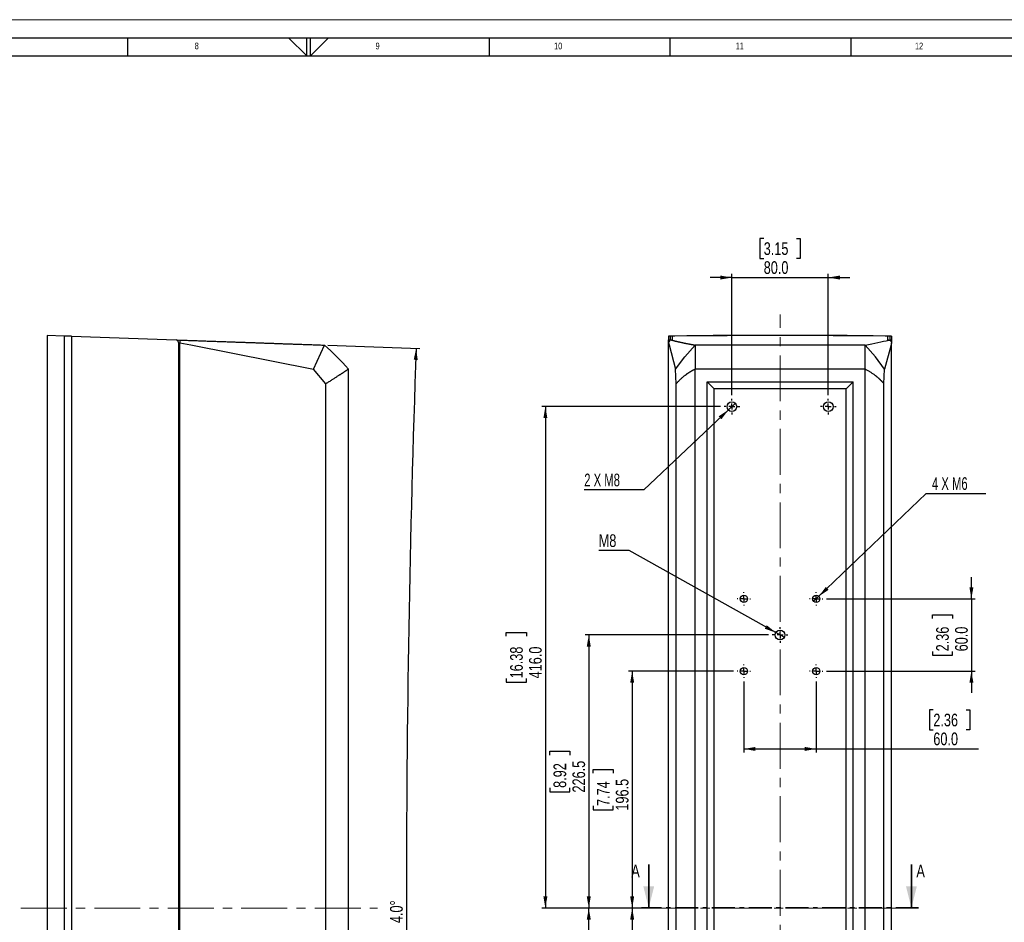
# Model space of a CAD drawing. Header units: millimetres. Extents: x 0 to 1737, y 0 to 594.
# Tile 15 of 42: x 346 to 618, y 344 to 594. Entities that reach past the tile are written whole.
import ezdxf

# ---------------------------------------------------------------- set-up
doc = ezdxf.new("R2010")
doc.units = ezdxf.units.MM
doc.linetypes.add('CENTER', pattern=[10.16, 6.35, -1.27, 1.27, -1.27])
doc.linetypes.add('CENTERX2', pattern=[20.32, 12.7, -2.54, 2.54, -2.54])
doc.layers.add('FORMAT', color=7, linetype='Continuous')
doc.layers.add('SLD-0', color=7, linetype='Continuous')
doc.styles.add('SLDTEXTSTYLE0', font='TXT', dxfattribs={"width": 0.75})
doc.styles.add('SLDTEXTSTYLE3', font='TXT', dxfattribs={"width": 0.666667})
doc.dimstyles.new('SLDDIMSTYLE1', dxfattribs={"dimtxt": 3.5, "dimasz": 3.2, "dimexe": 0, "dimexo": 0.0625, "dimgap": 0.875, "dimtad": 1, "dimdec": 1, "dimlfac": 3, "dimrnd": 1e-09, "dimzin": 4, "dimdsep": 46, "dimtxsty": 'SLDTEXTSTYLE0', "dimsah": 1, "dimcen": 0.09, "dimadec": 0, "dimazin": 1, "dimtfac": 1, "dimtdec": 1, "dimtofl": 0, "dimtmove": 0, "dimatfit": 3, "dimfxl": 1, "dimfrac": 2, "dimtolj": 1, "dimtzin": 12, "dimarcsym": 0})
doc.dimstyles.new('SLDDIMSTYLE3', dxfattribs={"dimtxt": 3.5, "dimasz": 3.2, "dimexe": 0, "dimexo": 0.0625, "dimgap": 0.875, "dimtad": 1, "dimdec": 4, "dimlfac": 3, "dimzin": 4, "dimdsep": 46, "dimtxsty": 'SLDTEXTSTYLE0', "dimsah": 1, "dimcen": 0.09, "dimadec": 1, "dimazin": 1, "dimtfac": 1, "dimtdec": 1, "dimtofl": 0, "dimtmove": 0, "dimatfit": 3, "dimfxl": 1, "dimfrac": 2, "dimtolj": 1, "dimtzin": 12, "dimarcsym": 0})
doc.dimstyles.new('SLDDIMSTYLE4', dxfattribs={"dimtxt": 3.5, "dimasz": 3.2, "dimexe": 0, "dimexo": 0.0625, "dimgap": 0.875, "dimtad": 1, "dimdec": 1, "dimlfac": 3, "dimrnd": 1e-09, "dimzin": 4, "dimdsep": 46, "dimtxsty": 'SLDTEXTSTYLE0', "dimsah": 1, "dimcen": 0.09, "dimadec": 0, "dimazin": 1, "dimtfac": 1, "dimtdec": 1, "dimtmove": 0, "dimatfit": 0, "dimfxl": 1, "dimfrac": 2, "dimtolj": 1, "dimtzin": 12, "dimarcsym": 0})
doc.dimstyles.new('SLDDIMSTYLE5', dxfattribs={"dimtxt": 3.5, "dimasz": 3.2, "dimexe": 0, "dimexo": 0.0625, "dimgap": 0.875, "dimtad": 0, "dimtih": 1, "dimtoh": 1, "dimdec": 1, "dimlfac": 3, "dimrnd": 1e-09, "dimzin": 12, "dimdsep": 46, "dimtxsty": 'SLDTEXTSTYLE0', "dimblk1": 'NONE', "dimsah": 1, "dimcen": 0, "dimadec": 0, "dimazin": 3, "dimtfac": 1, "dimtdec": 1, "dimtmove": 0, "dimatfit": 3, "dimldrblk": 'NONE', "dimfxl": 1, "dimfrac": 2, "dimtolj": 1, "dimtzin": 12, "dimarcsym": 0})
doc.dimstyles.new('SLDDIMSTYLE6', dxfattribs={"dimtxt": 3.5, "dimasz": 3.2, "dimexe": 0, "dimexo": 0.0625, "dimgap": 0.875, "dimtad": 1, "dimdec": 1, "dimlfac": 3, "dimrnd": 1e-09, "dimzin": 12, "dimdsep": 46, "dimtxsty": 'SLDTEXTSTYLE0', "dimsah": 1, "dimcen": 0.09, "dimadec": 0, "dimazin": 3, "dimtfac": 1, "dimtdec": 1, "dimtofl": 0, "dimtmove": 0, "dimatfit": 3, "dimfxl": 1, "dimfrac": 2, "dimtolj": 1, "dimtzin": 12, "dimarcsym": 0})

# ---------------------------------------------------------------- blocks, each defined once
blk = doc.blocks.new('_D_5')
at = {"layer": 'SLD-0', "color": 250, "transparency": 16777216}
for p, q in [((430.85, 503.99), (456.23, 503.1)), ((430.85, 192.75), (456.23, 193.63))]:
    blk.add_line(p, q, dxfattribs=at)
blk.add_arc((4887.26, 348.37), 4434.73, 178, 182, dxfattribs=at)
for points in [[(455.23, 503.14), (454.57, 499.96), (455.67, 499.92)], [(455.23, 193.6), (455.67, 196.81), (454.57, 196.78)]]:
    blk.add_solid(points, dxfattribs=at)
at = {"layer": 'SLD-0', "color": 250, "transparency": 16777216, "insert": (448.02, 344.2), "char_height": 3.5, "attachment_point": 1, "rotation": 90, "style": 'SLDTEXTSTYLE0'}
blk.add_mtext('4.0°', dxfattribs=at)
blk = doc.blocks.new('_D_6')
at = {"layer": 'SLD-0', "color": 250, "transparency": 16777216}
for p, q in [((517.45, 348.37), (513.97, 348.37)), ((514.97, 348.37), (514.97, 242.37)), ((504.17, 301.19), (504.17, 302.25)), ((504.17, 302.25), (509.73, 302.25)), ((509.73, 302.25), (509.73, 301.19)), ((504.17, 289.55), (504.17, 288.48)), ((509.73, 288.48), (509.73, 289.55)), ((504.17, 288.48), (509.73, 288.48)), ((543.03, 242.37), (513.97, 242.37))]:
    blk.add_line(p, q, dxfattribs=at)
for points in [[(514.97, 348.37), (514.42, 345.17), (515.52, 345.17)], [(514.97, 242.37), (515.52, 245.57), (514.42, 245.57)]]:
    blk.add_solid(points, dxfattribs=at)
at = {"layer": 'SLD-0', "color": 250, "transparency": 16777216, "char_height": 3.5, "attachment_point": 1, "rotation": 90, "style": 'SLDTEXTSTYLE0'}
for s, insert in [('12.52', (505.22, 289.55)), ('318.0', (510.45, 289.55))]:
    blk.add_mtext(s, dxfattribs=dict(at, insert=insert))
blk = doc.blocks.new('_D_7')
at = {"layer": 'SLD-0', "color": 250, "transparency": 16777216}
for p, q in [((517.45, 348.37), (501.97, 348.37)), ((502.97, 232.37), (502.97, 348.37)), ((492.17, 296.19), (492.17, 297.25)), ((492.17, 297.25), (497.73, 297.25)), ((497.73, 297.25), (497.73, 296.19)), ((492.17, 284.55), (492.17, 283.48)), ((492.17, 283.48), (497.73, 283.48)), ((497.73, 283.48), (497.73, 284.55)), ((552.7, 232.37), (501.97, 232.37))]:
    blk.add_line(p, q, dxfattribs=at)
for points in [[(502.97, 348.37), (502.42, 345.17), (503.52, 345.17)], [(502.97, 232.37), (503.52, 235.57), (502.42, 235.57)]]:
    blk.add_solid(points, dxfattribs=at)
at = {"layer": 'SLD-0', "color": 250, "transparency": 16777216, "char_height": 3.5, "attachment_point": 1, "rotation": 90, "style": 'SLDTEXTSTYLE0'}
for s, insert in [('13.70', (493.22, 284.55)), ('348.0', (498.45, 284.55))]:
    blk.add_mtext(s, dxfattribs=dict(at, insert=insert))
blk = doc.blocks.new('_D_12')
at = {"layer": 'SLD-0', "color": 250, "transparency": 16777216}
for p, q in [((543.03, 413.87), (513.97, 413.87)), ((514.97, 413.87), (514.97, 348.37)), ((504.17, 385.64), (504.17, 386.71)), ((504.17, 386.71), (509.73, 386.71)), ((509.73, 386.71), (509.73, 385.64)), ((504.17, 376.59), (504.17, 375.52)), ((509.73, 375.52), (509.73, 376.59)), ((504.17, 375.52), (509.73, 375.52)), ((517.45, 348.37), (513.97, 348.37))]:
    blk.add_line(p, q, dxfattribs=at)
for points in [[(514.97, 413.87), (514.42, 410.67), (515.52, 410.67)], [(514.97, 348.37), (515.52, 351.57), (514.42, 351.57)]]:
    blk.add_solid(points, dxfattribs=at)
at = {"layer": 'SLD-0', "color": 250, "transparency": 16777216, "char_height": 3.5, "attachment_point": 1, "rotation": 90, "style": 'SLDTEXTSTYLE0'}
for s, insert in [('196.5', (510.45, 375.3)), ('7.74', (505.22, 376.59))]:
    blk.add_mtext(s, dxfattribs=dict(at, insert=insert))
blk = doc.blocks.new('_D_13')
at = {"layer": 'SLD-0', "color": 250, "transparency": 16777216}
for p, q in [((552.7, 423.87), (501.97, 423.87)), ((502.97, 423.87), (502.97, 348.37)), ((492.17, 390.64), (492.17, 391.71)), ((492.17, 391.71), (497.73, 391.71)), ((497.73, 391.71), (497.73, 390.64)), ((492.17, 381.59), (492.17, 380.52)), ((497.73, 380.52), (497.73, 381.59)), ((492.17, 380.52), (497.73, 380.52)), ((517.45, 348.37), (501.97, 348.37))]:
    blk.add_line(p, q, dxfattribs=at)
for points in [[(502.97, 423.87), (502.42, 420.67), (503.52, 420.67)], [(502.97, 348.37), (503.52, 351.57), (502.42, 351.57)]]:
    blk.add_solid(points, dxfattribs=at)
at = {"layer": 'SLD-0', "color": 250, "transparency": 16777216, "char_height": 3.5, "attachment_point": 1, "rotation": 90, "style": 'SLDTEXTSTYLE0'}
for s, insert in [('8.92', (493.22, 381.59)), ('226.5', (498.45, 380.3))]:
    blk.add_mtext(s, dxfattribs=dict(at, insert=insert))
blk = doc.blocks.new('_D_14')
at = {"layer": 'SLD-0', "color": 250, "transparency": 16777216}
for p, q in [((608.77, 433.87), (608.77, 439.87)), ((568.7, 433.87), (609.77, 433.87)), ((608.77, 433.87), (608.77, 413.87)), ((597.97, 428.39), (597.97, 429.46)), ((597.97, 429.46), (603.53, 429.46)), ((603.53, 429.46), (603.53, 428.39)), ((597.97, 419.34), (597.97, 418.27)), ((603.53, 418.27), (603.53, 419.34)), ((597.97, 418.27), (603.53, 418.27)), ((568.7, 413.87), (609.77, 413.87)), ((608.77, 413.87), (608.77, 407.87))]:
    blk.add_line(p, q, dxfattribs=at)
for points in [[(608.77, 433.87), (609.32, 437.07), (608.22, 437.07)], [(608.77, 413.87), (608.22, 410.67), (609.32, 410.67)]]:
    blk.add_solid(points, dxfattribs=at)
at = {"layer": 'SLD-0', "color": 250, "transparency": 16777216, "char_height": 3.5, "attachment_point": 1, "rotation": 90, "style": 'SLDTEXTSTYLE0'}
for s, insert in [('2.36', (599.02, 419.34)), ('60.0', (604.25, 419.34))]:
    blk.add_mtext(s, dxfattribs=dict(at, insert=insert))
blk = doc.blocks.new('_D_15')
at = {"layer": 'SLD-0', "color": 250, "transparency": 16777216}
for p, q in [((545.87, 411.03), (545.87, 391.36)), ((565.87, 411.03), (565.87, 391.36)), ((598.24, 403.16), (597.17, 403.16)), ((597.17, 403.16), (597.17, 397.6)), ((607.29, 403.16), (608.36, 403.16)), ((608.36, 403.16), (608.36, 397.6)), ((597.17, 397.6), (598.24, 397.6)), ((608.36, 397.6), (607.29, 397.6)), ((545.87, 392.36), (565.87, 392.36)), ((565.87, 392.36), (610.72, 392.36))]:
    blk.add_line(p, q, dxfattribs=at)
for points in [[(545.87, 392.36), (549.07, 391.81), (549.07, 392.91)], [(565.87, 392.36), (562.67, 392.91), (562.67, 391.81)]]:
    blk.add_solid(points, dxfattribs=at)
at = {"layer": 'SLD-0', "color": 250, "transparency": 16777216, "char_height": 3.5, "attachment_point": 1, "style": 'SLDTEXTSTYLE0'}
for s, insert in [('2.36', (598.24, 402.11)), ('60.0', (598.24, 396.88))]:
    blk.add_mtext(s, dxfattribs=dict(at, insert=insert))
blk = doc.blocks.new('_D_16')
at = {"layer": 'SLD-0', "color": 250, "transparency": 16777216}
for p, q in [((566.59, 434.56), (596.26, 462.97)), ((596.26, 462.97), (612.74, 462.97)), ((565.14, 433.18), (566.59, 434.56))]:
    blk.add_line(p, q, dxfattribs=at)
blk.add_solid([(566.59, 434.56), (569.28, 436.37), (568.52, 437.17)], dxfattribs=at)
at = {"layer": 'SLD-0', "color": 250, "transparency": 16777216, "insert": (597.85, 467.48), "char_height": 3.5, "attachment_point": 1, "style": 'SLDTEXTSTYLE3'}
blk.add_mtext('4 X M6', dxfattribs=at)
blk = doc.blocks.new('_None')
blk = doc.blocks.new('_D_17')
at = {"layer": 'SLD-0', "color": 250, "transparency": 16777216}
for p, q in [((514.18, 447.19), (505.72, 447.19)), ((554.7, 424.52), (514.18, 447.19)), ((557.03, 423.22), (554.7, 424.52))]:
    blk.add_line(p, q, dxfattribs=at)
blk.add_solid([(554.7, 424.52), (552.18, 426.56), (551.64, 425.6)], dxfattribs=at)
at = {"layer": 'SLD-0', "color": 250, "transparency": 16777216, "insert": (505.72, 451.7), "char_height": 3.5, "attachment_point": 1, "style": 'SLDTEXTSTYLE0'}
blk.add_mtext('M8', dxfattribs=at)
blk = doc.blocks.new('_D_18')
at = {"layer": 'SLD-0', "color": 250, "transparency": 16777216}
for p, q in [((539.37, 487.02), (489.97, 487.02)), ((490.97, 487.02), (490.97, 348.37)), ((480.17, 423.51), (480.17, 424.58)), ((480.17, 424.58), (485.73, 424.58)), ((485.73, 424.58), (485.73, 423.51)), ((480.17, 411.87), (480.17, 410.81)), ((485.73, 410.81), (485.73, 411.87)), ((480.17, 410.81), (485.73, 410.81)), ((517.45, 348.37), (489.97, 348.37))]:
    blk.add_line(p, q, dxfattribs=at)
for points in [[(490.97, 487.02), (490.42, 483.82), (491.52, 483.82)], [(490.97, 348.37), (491.52, 351.57), (490.42, 351.57)]]:
    blk.add_solid(points, dxfattribs=at)
at = {"layer": 'SLD-0', "color": 250, "transparency": 16777216, "char_height": 3.5, "attachment_point": 1, "rotation": 90, "style": 'SLDTEXTSTYLE0'}
for s, insert in [('16.38', (481.22, 411.87)), ('416.0', (486.45, 411.87))]:
    blk.add_mtext(s, dxfattribs=dict(at, insert=insert))
blk = doc.blocks.new('_D_19')
at = {"layer": 'SLD-0', "color": 250, "transparency": 16777216}
for p, q in [((551.34, 533.49), (550.27, 533.49)), ((550.27, 533.49), (550.27, 527.94)), ((560.39, 533.49), (561.46, 533.49)), ((561.46, 533.49), (561.46, 527.94)), ((550.27, 527.94), (551.34, 527.94)), ((561.46, 527.94), (560.39, 527.94)), ((542.53, 490.18), (542.53, 523.7)), ((569.2, 490.18), (569.2, 523.7)), ((542.53, 522.7), (536.53, 522.7)), ((542.53, 522.7), (569.2, 522.7)), ((569.2, 522.7), (575.2, 522.7))]:
    blk.add_line(p, q, dxfattribs=at)
for points in [[(542.53, 522.7), (539.33, 523.25), (539.33, 522.15)], [(569.2, 522.7), (572.4, 522.15), (572.4, 523.25)]]:
    blk.add_solid(points, dxfattribs=at)
at = {"layer": 'SLD-0', "color": 250, "transparency": 16777216, "char_height": 3.5, "attachment_point": 1, "style": 'SLDTEXTSTYLE0'}
for s, insert in [('3.15', (551.34, 532.45)), ('80.0', (551.34, 527.21))]:
    blk.add_mtext(s, dxfattribs=dict(at, insert=insert))
blk = doc.blocks.new('_D_20')
at = {"layer": 'SLD-0', "color": 250, "transparency": 16777216}
for p, q in [((543.5, 487.93), (541.56, 486.1)), ((541.56, 486.1), (518.19, 463.96)), ((518.19, 463.96), (501.71, 463.96))]:
    blk.add_line(p, q, dxfattribs=at)
blk.add_solid([(541.56, 486.1), (538.86, 484.3), (539.62, 483.5)], dxfattribs=at)
at = {"layer": 'SLD-0', "color": 250, "transparency": 16777216, "insert": (501.71, 468.48), "char_height": 3.5, "attachment_point": 1, "style": 'SLDTEXTSTYLE3'}
blk.add_mtext('2 X M8', dxfattribs=at)
blk = doc.blocks.new('SW_CENTERMARKSYMBOL_5')
at = {"layer": 'SLD-0', "color": 0}
for p, q in [((-1.67, 0), (-1.83, 0)), ((0, 0), (-0.83, 0)), ((0, 1.67), (0, 1.83)), ((0, 0), (0, 0.83)), ((0, 0), (0, -0.83)), ((0, 0), (0.83, 0)), ((1.67, 0), (1.83, 0)), ((0, -1.67), (0, -1.83))]:
    blk.add_line(p, q, dxfattribs=at)
blk = doc.blocks.new('SW_CENTERMARKSYMBOL_6')
at = {"layer": 'SLD-0', "color": 0}
for p, q in [((-1.67, 0), (-1.83, 0)), ((0, 0), (-0.83, 0)), ((0, 1.67), (0, 1.83)), ((0, 0), (0, 0.83)), ((0, 0), (0, -0.83)), ((0, 0), (0.83, 0)), ((1.67, 0), (1.83, 0)), ((0, -1.67), (0, -1.83))]:
    blk.add_line(p, q, dxfattribs=at)
blk = doc.blocks.new('SW_CENTERMARKSYMBOL_7')
at = {"layer": 'SLD-0', "color": 0}
for p, q in [((-1.67, 0), (-2.17, 0)), ((0, 0), (-0.83, 0)), ((0, 1.67), (0, 2.17)), ((0, 0), (0, 0.83)), ((0, 0), (0, -0.83)), ((0, 0), (0.83, 0)), ((1.67, 0), (2.17, 0)), ((0, -1.67), (0, -2.17))]:
    blk.add_line(p, q, dxfattribs=at)
blk = doc.blocks.new('SW_CENTERMARKSYMBOL_8')
at = {"layer": 'SLD-0', "color": 0}
for p, q in [((-1.67, 0), (-1.83, 0)), ((0, 0), (-0.83, 0)), ((0, 1.67), (0, 1.83)), ((0, 0), (0, 0.83)), ((0, 0), (0, -0.83)), ((0, 0), (0.83, 0)), ((1.67, 0), (1.83, 0)), ((0, -1.67), (0, -1.83))]:
    blk.add_line(p, q, dxfattribs=at)
blk = doc.blocks.new('SW_CENTERMARKSYMBOL_9')
at = {"layer": 'SLD-0', "color": 0}
for p, q in [((-1.67, 0), (-1.83, 0)), ((0, 0), (-0.83, 0)), ((0, 1.67), (0, 1.83)), ((0, 0), (0, 0.83)), ((0, 0), (0, -0.83)), ((0, 0), (0.83, 0)), ((1.67, 0), (1.83, 0)), ((0, -1.67), (0, -1.83))]:
    blk.add_line(p, q, dxfattribs=at)
blk = doc.blocks.new('SW_CENTERMARKSYMBOL_10')
at = {"layer": 'SLD-0', "color": 0}
for p, q in [((-1.67, 0), (-2.17, 0)), ((0, 0), (-0.83, 0)), ((0, 1.67), (0, 2.17)), ((0, 0), (0, 0.83)), ((0, 0), (0, -0.83)), ((0, 0), (0.83, 0)), ((1.67, 0), (2.17, 0)), ((0, -1.67), (0, -2.17))]:
    blk.add_line(p, q, dxfattribs=at)
blk = doc.blocks.new('SW_CENTERMARKSYMBOL_11')
at = {"layer": 'SLD-0', "color": 0}
for p, q in [((-1.67, 0), (-2.17, 0)), ((0, 0), (-0.83, 0)), ((0, 1.67), (0, 2.17)), ((0, 0), (0, 0.83)), ((0, 0), (0, -0.83)), ((0, 0), (0.83, 0)), ((1.67, 0), (2.17, 0)), ((0, -1.67), (0, -2.17))]:
    blk.add_line(p, q, dxfattribs=at)

msp = doc.modelspace()

# ---------------------------------------------------------------- linework, layer by layer
at = {"color": 7, "linetype": 'Continuous', "lineweight": 18}
msp.add_line((0.000004, 594.00001), (841.000004, 594.00001), dxfattribs=at)
at = {"color": 7, "linetype": 'Continuous', "lineweight": 25}
for p, q in [((353.184691, 506.700074), (353.184691, 223.566741)), ((357.902675, 506.535319), (353.184691, 506.700074)), ((357.902675, 506.535319), (357.902675, 190.198163)), ((359.912915, 506.465119), (357.902675, 506.535319)), ((359.912915, 506.465119), (359.912915, 190.268362)), ((359.912915, 506.465119), (388.874624, 505.453754)), ((525.031829, 506.465119), (525.031829, 505.453754)), ((525.531829, 505.453754), (525.531829, 506.465119)), ((526.031829, 506.466038), (526.031829, 505.419646)), ((526.642315, 506.518736), (526.642315, 506.500797)), ((585.088011, 506.518736), (585.088011, 506.500797)), ((585.698496, 505.419646), (585.698496, 506.466038)), ((586.198496, 506.465119), (586.198496, 505.453754)), ((586.698496, 506.465119), (586.698496, 505.453754)), ((388.874624, 505.453754), (389.851357, 505.419646)), ((389.518024, 504.787494), (389.518024, 191.945988)), ((389.518024, 503.763604), (389.851357, 503.751963)), ((389.851357, 505.419646), (389.851357, 504.677979)), ((389.851357, 504.677979), (392.944272, 504.071225)), ((389.851357, 192.055502), (389.851357, 504.677979)), ((392.944272, 504.071225), (426.893989, 497.411116)), ((426.893989, 497.411116), (429.851357, 504.022815)), ((525.031829, 504.787494), (525.031829, 505.453754)), ((525.031829, 505.453754), (525.531829, 505.453754)), ((525.031829, 504.677979), (525.193922, 504.071225)), ((525.031829, 192.055502), (525.031829, 504.677979)), ((525.193922, 504.071225), (526.973151, 497.411116)), ((525.531829, 505.453754), (525.531829, 505.367921)), ((526.031829, 505.419646), (525.831829, 505.419646)), ((579.365163, 504.022815), (532.365163, 504.022815)), ((586.538299, 504.078321), (584.757174, 497.411116)), ((585.898496, 505.419646), (585.698496, 505.419646)), ((586.198496, 505.371146), (586.198496, 505.453754)), ((586.198496, 505.453754), (586.698496, 505.453754)), ((586.698496, 504.677979), (586.538299, 504.078321)), ((586.698496, 505.453754), (586.698496, 504.787494)), ((586.698496, 192.055502), (586.698496, 504.677979)), ((430.305125, 493.340303), (426.893989, 497.411116)), ((436.518024, 199.377333), (436.518024, 497.356149)), ((527.151922, 493.340303), (526.973151, 497.411116)), ((532.365163, 199.377333), (532.365163, 497.356149)), ((579.365163, 497.356149), (532.365163, 497.356149)), ((579.365163, 199.377333), (579.365163, 497.356149)), ((584.578404, 493.340303), (584.757174, 497.411116)), ((430.305125, 203.393179), (430.305125, 493.340303)), ((527.151922, 203.393179), (527.151922, 493.340303)), ((535.698496, 493.850074), (576.031829, 493.850074)), ((535.698496, 202.883408), (535.698496, 493.850074)), ((537.622997, 491.925573), (535.698496, 493.850074)), ((576.031829, 493.850074), (574.107329, 491.925573)), ((576.031829, 202.883408), (576.031829, 493.850074)), ((584.578404, 203.393179), (584.578404, 493.340303)), ((574.107329, 491.925573), (537.622997, 491.925573)), ((537.622997, 204.807908), (537.622997, 491.925573)), ((574.107329, 204.807908), (574.107329, 491.925573))]:
    msp.add_line(p, q, dxfattribs=at)
at = {"color": 7, "linetype": 'Continuous', "lineweight": 35}
for p, q in [((519.549163, 360.377242), (519.549163, 348.377242)), ((592.181163, 360.377242), (592.181163, 348.377242))]:
    msp.add_line(p, q, dxfattribs=at)
at = {"color": 7, "linetype": 'CENTER', "lineweight": 35}
msp.add_line((594.181163, 348.377242), (517.549163, 348.377242), dxfattribs=at)
at = {"color": 7, "linetype": 'Continuous', "lineweight": 25, "flags": 128}
for points in [[(526.973151, 497.411116), (529.52466, 500.815161), (532.365163, 504.022815)], [(584.757174, 497.411116), (582.205666, 500.815161), (579.365163, 504.022815)]]:
    msp.add_lwpolyline(points, dxfattribs=at)
at = {"color": 7, "linetype": 'Continuous', "lineweight": 25}
for centre, radius in [((542.531829, 487.016741), 1.333333), ((569.198496, 487.016741), 1.333333), ((545.865163, 433.866741), 1), ((565.865163, 433.866741), 1), ((555.865163, 423.866741), 1.333333), ((545.865163, 413.866741), 1), ((565.865163, 413.866741), 1)]:
    msp.add_circle(centre, radius, dxfattribs=at)
for centre, radius, start, end in [((388.851357, 504.787494), 0.666667, 0, 88), ((525.831726, 504.617463), 0.802183, 89.99263145, 175.67353918)]:
    msp.add_arc(centre, radius, start, end, dxfattribs=at)
for centre, major_axis, start_param, end_param in [((527.148496, 506.465119), (2.116667, 0), 1.8892537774, 3.1415926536), ((527.148496, 506.465119), (1.616667, 0), 1.8892537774, 3.1415926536), ((527.148496, 506.466038), (1.116667, 0), 1.8874667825, 3.1415926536), ((555.865163, 503.423342), (93.833333, 0), 1.2523388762, 1.8892537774), ((555.865163, 503.423342), (93.333333, 0), 1.2523388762, 1.8892537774), ((555.865163, 503.405882), (93.333333, 0), 1.2541258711, 1.8874667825), ((584.581829, 506.466038), (1.116667, 0), 0, 1.2541258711), ((584.581829, 506.465119), (1.616667, 0), 0, 1.2523388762), ((584.581829, 506.465119), (2.116667, 0), 0, 1.2523388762)]:
    msp.add_ellipse(centre, major_axis=major_axis, ratio=0.0349207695, start_param=start_param, end_param=end_param, dxfattribs=at)
for points, knots in [([(389.851357, 505.419646), (390.31336, 505.403513), (391.237337, 505.371247), (392.622772, 505.322866), (394.007761, 505.274501), (395.39227, 505.226153), (396.776309, 505.177821), (398.159875, 505.129506), (399.542968, 505.081208), (400.925589, 505.032925), (402.307737, 504.98466), (403.689413, 504.93641), (405.070617, 504.888178), (406.451348, 504.839962), (407.831606, 504.791762), (409.211392, 504.743579), (410.590705, 504.695412), (411.969546, 504.647262), (413.347914, 504.599128), (414.72581, 504.551011), (416.103234, 504.50291), (417.480185, 504.454826), (418.856663, 504.406758), (420.232669, 504.358707), (421.608202, 504.310673), (422.983263, 504.262654), (424.357851, 504.214653), (425.731969, 504.166667), (427.105604, 504.118699), (428.478806, 504.070746), (429.393831, 504.038792), (429.851357, 504.022815)], [0, 0, 0, 0, 0.0344923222, 0.0689825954, 0.1034709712, 0.1379576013, 0.1724426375, 0.2069262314, 0.2414085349, 0.2758896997, 0.3103698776, 0.3448492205, 0.3793278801, 0.4138060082, 0.4482837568, 0.4827612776, 0.5172387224, 0.5517162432, 0.5861939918, 0.6206721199, 0.6551507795, 0.6896301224, 0.7241103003, 0.7585914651, 0.7930737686, 0.8275573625, 0.8620423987, 0.8965290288, 0.9310174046, 0.9655076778, 1, 1, 1, 1]), ([(525.831829, 505.419646), (525.893204, 505.403513), (526.015949, 505.371247), (526.203749, 505.322866), (526.394236, 505.274501), (526.587675, 505.226153), (526.783996, 505.177821), (526.983217, 505.129506), (527.185333, 505.081208), (527.390347, 505.032925), (527.598256, 504.98466), (527.809062, 504.93641), (528.022764, 504.888178), (528.239363, 504.839962), (528.458858, 504.791762), (528.681249, 504.743579), (528.906537, 504.695412), (529.134722, 504.647262), (529.365802, 504.599128), (529.599779, 504.551011), (529.836653, 504.50291), (530.076422, 504.454826), (530.319089, 504.406758), (530.564651, 504.358707), (530.81311, 504.310673), (531.064465, 504.262654), (531.31872, 504.214653), (531.575856, 504.166667), (531.835945, 504.118699), (532.098723, 504.070746), (532.276348, 504.038792), (532.365163, 504.022815)], [0, 0, 0, 0, 0.0344923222, 0.0689825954, 0.1034709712, 0.1379576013, 0.1724426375, 0.2069262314, 0.2414085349, 0.2758896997, 0.3103698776, 0.3448492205, 0.3793278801, 0.4138060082, 0.4482837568, 0.4827612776, 0.5172387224, 0.5517162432, 0.5861939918, 0.6206721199, 0.6551507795, 0.6896301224, 0.7241103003, 0.7585914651, 0.7930737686, 0.8275573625, 0.8620423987, 0.8965290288, 0.9310174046, 0.9655076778, 1, 1, 1, 1]), ([(585.898496, 505.419646), (585.915579, 505.419344), (585.949591, 505.418743), (586.000253, 505.413812), (586.05026, 505.405919), (586.099609, 505.394784), (586.148298, 505.380475), (586.203309, 505.360458), (586.263797, 505.332985), (586.349216, 505.284159), (586.446919, 505.20891), (586.5293, 505.117216), (586.584445, 505.035735), (586.62455, 504.962726), (586.659862, 504.877365), (586.687231, 504.779177), (586.694728, 504.711832), (586.698496, 504.677979)], [0, 0, 0, 0, 0.0427394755, 0.0850981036, 0.1272458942, 0.1693554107, 0.2115996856, 0.2541501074, 0.3157556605, 0.3775835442, 0.5000623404, 0.6225411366, 0.6842243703, 0.7459746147, 0.8306658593, 0.9148798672, 1, 1, 1, 1]), ([(436.518024, 497.356149), (436.467087, 497.323223), (436.364877, 497.257154), (436.208346, 497.15596), (436.048821, 497.052826), (435.886099, 496.947624), (435.720227, 496.840388), (435.551187, 496.731108), (435.378982, 496.619788), (435.203607, 496.506427), (435.025063, 496.391024), (434.84335, 496.273581), (434.65847, 496.154096), (434.470424, 496.032569), (434.279218, 495.909002), (434.084855, 495.783393), (433.887342, 495.655743), (433.643757, 495.498307), (433.351138, 495.30914), (433.006193, 495.08612), (432.650994, 494.856473), (432.285512, 494.620203), (431.909725, 494.377303), (431.523657, 494.127791), (431.127226, 493.871603), (430.720823, 493.608979), (430.444357, 493.430292), (430.305125, 493.340303)], [0, 0, 0, 0, 0.0292304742, 0.0586548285, 0.0882739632, 0.118088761, 0.1481000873, 0.1783087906, 0.2087157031, 0.2393216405, 0.2701274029, 0.3011337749, 0.332341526, 0.3637514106, 0.3953641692, 0.4271805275, 0.4592011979, 0.4914268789, 0.5445415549, 0.5984985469, 0.6533006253, 0.7089504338, 0.7654504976, 0.8228032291, 0.8810109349, 0.9400758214, 1, 1, 1, 1]), ([(532.365163, 497.356149), (532.300332, 497.323223), (532.17024, 497.257154), (531.977515, 497.15596), (531.785808, 497.052826), (531.595396, 496.947624), (531.406277, 496.840388), (531.218529, 496.731108), (531.032206, 496.619788), (530.84737, 496.506427), (530.664082, 496.391024), (530.482404, 496.273581), (530.302397, 496.154096), (530.124125, 496.032569), (529.947651, 495.909002), (529.773038, 495.783393), (529.60035, 495.655743), (529.393132, 495.498307), (529.153123, 495.30914), (528.882907, 495.08612), (528.617445, 494.856473), (528.357161, 494.620203), (528.102507, 494.377303), (527.85386, 494.127791), (527.611928, 493.871603), (527.376202, 493.608979), (527.227041, 493.430292), (527.151922, 493.340303)], [0, 0, 0, 0, 0.0292304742, 0.0586548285, 0.0882739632, 0.118088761, 0.1481000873, 0.1783087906, 0.2087157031, 0.2393216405, 0.2701274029, 0.3011337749, 0.332341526, 0.3637514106, 0.3953641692, 0.4271805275, 0.4592011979, 0.4914268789, 0.5445415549, 0.5984985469, 0.6533006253, 0.7089504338, 0.7654504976, 0.8228032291, 0.8810109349, 0.9400758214, 1, 1, 1, 1]), ([(584.578404, 493.340303), (584.538763, 493.388169), (584.459781, 493.483539), (584.337883, 493.625078), (584.214127, 493.764813), (584.088304, 493.902677), (583.960558, 494.038688), (583.830937, 494.172841), (583.699515, 494.305138), (583.566357, 494.435577), (583.43153, 494.564159), (583.295099, 494.690884), (583.157131, 494.815752), (583.01769, 494.938763), (582.876839, 495.059916), (582.734641, 495.179213), (582.59116, 495.296653), (582.446457, 495.412236), (582.249626, 495.565698), (581.997728, 495.755059), (581.686746, 495.977778), (581.369991, 496.194047), (581.047821, 496.403866), (580.720573, 496.607229), (580.388644, 496.804165), (580.052181, 496.994561), (579.712222, 497.178834), (579.480396, 497.297275), (579.365163, 497.356149)], [0, 0, 0, 0, 0.0318319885, 0.0634228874, 0.0947730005, 0.1258826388, 0.1567521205, 0.1873817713, 0.2177719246, 0.2479229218, 0.2778351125, 0.3075088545, 0.3369445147, 0.3661424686, 0.3951031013, 0.423826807, 0.4523139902, 0.4805650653, 0.5085804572, 0.5657276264, 0.6222286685, 0.6780875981, 0.7333085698, 0.7878958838, 0.841853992, 0.8951875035, 0.9479011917, 1, 1, 1, 1])]:
    msp.add_open_spline(points, degree=3, knots=knots, dxfattribs=at)
for points in [[(429.851357, 504.022815), (432.242262, 501.978277), (434.473486, 499.747054), (436.518024, 497.356149)], [(532.365163, 504.022815), (532.365163, 501.978277), (532.365163, 499.747054), (532.365163, 497.356149)], [(579.365163, 504.022815), (581.955524, 504.487298), (584.122163, 504.950526), (585.898496, 505.419646)], [(579.365163, 497.356149), (579.365163, 499.747054), (579.365163, 501.978277), (579.365163, 504.022815)]]:
    msp.add_open_spline(points, degree=3, dxfattribs=at)
at = {"color": 7, "linetype": 'Continuous', "lineweight": 35}
for points in [[(519.549163, 348.377242), (521.049163, 354.377242), (518.049163, 354.377242)], [(592.181163, 348.377242), (593.681163, 354.377242), (590.681163, 354.377242)]]:
    msp.add_solid(points, dxfattribs=at)
at = {"layer": 'FORMAT'}
for p, q in [((15.000004, 589.00001), (836.000004, 589.00001)), ((375.5, 584.00001), (375.5, 589.00001)), ((419.96681, 589.00001), (425, 584.00001)), ((425, 584.00001), (425, 589.00001)), ((426, 584.00001), (426, 589.00001)), ((431.009993, 589.00001), (426, 584.00001)), ((475.5, 584.00001), (475.5, 589.00001)), ((525.5, 584.00001), (525.5, 589.00001)), ((575.5, 584.00001), (575.5, 589.00001)), ((20.000004, 584.00001), (831.000004, 584.00001))]:
    msp.add_line(p, q, dxfattribs=at)
at = {"layer": 'SLD-0', "color": 250, "linetype": 'CENTERX2', "lineweight": 18}
for p, q in [((555.865163, 183.679801), (555.865163, 512.456902)), ((345.934982, 348.366741), (444.546002, 348.366741)), ((592.301745, 348.366741), (518.454839, 348.366741))]:
    msp.add_line(p, q, dxfattribs=at)

# ---------------------------------------------------------------- block references
at = {"layer": 'SLD-0', "color": 250}
for name, p in [('SW_CENTERMARKSYMBOL_10', (542.531829, 487.016741)), ('SW_CENTERMARKSYMBOL_11', (569.198496, 487.016741)), ('SW_CENTERMARKSYMBOL_5', (545.865163, 433.866741)), ('SW_CENTERMARKSYMBOL_6', (565.865163, 433.866741)), ('SW_CENTERMARKSYMBOL_7', (555.865163, 423.866741)), ('SW_CENTERMARKSYMBOL_8', (545.865163, 413.866741)), ('SW_CENTERMARKSYMBOL_9', (565.865163, 413.866741))]:
    msp.add_blockref(name, p, dxfattribs=at)

# ---------------------------------------------------------------- texts
at = {"color": 7, "linetype": 'Continuous', "char_height": 3.5, "attachment_point": 1, "style": 'SLDTEXTSTYLE0'}
for insert in [(514.724646, 360.377242), (593.559596, 360.377242)]:
    msp.add_mtext('A', dxfattribs=dict(at, insert=insert))
at = {"layer": 'FORMAT', "attachment_point": 1, "style": 'SLDTEXTSTYLE0'}
for s, insert, char_height in [('8', (394.010417, 587.668031), 1.852083), ('9', (444.010417, 587.668031), 1.852083), ('10', (493.385417, 587.668031), 1.8520833), ('11', (543.59375, 587.668031), 1.8520833), ('12', (593.177083, 587.668031), 1.8520833)]:
    msp.add_mtext(s, dxfattribs=dict(at, insert=insert, char_height=char_height))

# ---------------------------------------------------------------- dimensions: what is measured, and where the dimension line sits
at = {"layer": 'SLD-0', "color": 250}
for base, p1, p2, dimstyle, picture, middle in [((569.198496, 522.700074), (542.531829, 489.183408), (569.198496, 489.183408), 'SLDDIMSTYLE4', '_D_19', (555.865163, 522.700074)), ((565.865163, 392.363743), (545.865163, 412.033408), (565.865163, 412.033408), 'SLDDIMSTYLE1', '_D_15', (602.765163, 392.363743))]:
    dim = msp.add_linear_dim(base=base, p1=p1, p2=p2, dimstyle=dimstyle, dxfattribs=at)
    dim.commit()
    dim.dimension.update_dxf_attribs({"geometry": picture, "text_midpoint": middle, "dimtype": 160})
dim = msp.add_angular_dim_2l(base=(452.530322, 348.366741), line1=((429.851357, 504.022815), (359.886599, 506.466038)), line2=((429.851357, 192.710667), (359.886599, 190.267443)), dimstyle='SLDDIMSTYLE3', dxfattribs=at)
dim.commit()
dim.dimension.update_dxf_attribs({"geometry": '_D_5', "text_midpoint": (452.530322, 348.366741), "dimtype": 162})
for p1, p2, text, picture, middle in [((543.499998, 487.933489), (541.563661, 486.099993), '2 X M8', '_D_20', (509.153274, 466.741658)), ((565.14286, 433.175164), (566.587466, 434.558318), '4 X M6', '_D_16', (605.294556, 465.748912)), ((557.028781, 423.215764), (554.701545, 424.517718), 'M8', '_D_17', (509.153274, 449.966657))]:
    dim = msp.add_diameter_dim_2p(p1=p1, p2=p2, text=text, dimstyle='SLDDIMSTYLE5', override={"dimpost": '<>'}, dxfattribs=at)
    dim.commit()
    dim.dimension.update_dxf_attribs({"geometry": picture, "text_midpoint": middle, "dimtype": 163})
for base, p1, p2, dimstyle, picture, middle in [((490.9651627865, 348.3667409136), (540.3651627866, 487.0167409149), (518.4548391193, 348.3667409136), 'SLDDIMSTYLE1', '_D_18', (490.9651627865, 417.6917409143)), ((608.765163, 413.866741), (567.698496, 433.866741), (567.698496, 413.866741), 'SLDDIMSTYLE4', '_D_14', (608.765163, 423.866741)), ((502.965163, 348.366741), (553.698496, 423.866741), (518.454839, 348.366741), 'SLDDIMSTYLE6', '_D_13', (502.965163, 386.116741)), ((514.965163, 348.366741), (544.031829, 413.866741), (518.454839, 348.366741), 'SLDDIMSTYLE6', '_D_12', (514.965163, 381.116741)), ((502.965163, 348.366741), (553.698496, 232.366741), (518.454839, 348.366741), 'SLDDIMSTYLE1', '_D_7', (502.965163, 290.366741)), ((514.965163, 242.366741), (518.454839, 348.366741), (544.031829, 242.366741), 'SLDDIMSTYLE1', '_D_6', (514.965163, 295.366741))]:
    dim = msp.add_linear_dim(base=base, p1=p1, p2=p2, angle=90, dimstyle=dimstyle, dxfattribs=at)
    dim.commit()
    dim.dimension.update_dxf_attribs({"geometry": picture, "text_midpoint": middle, "dimtype": 160})

doc.saveas('drawing.dxf')
